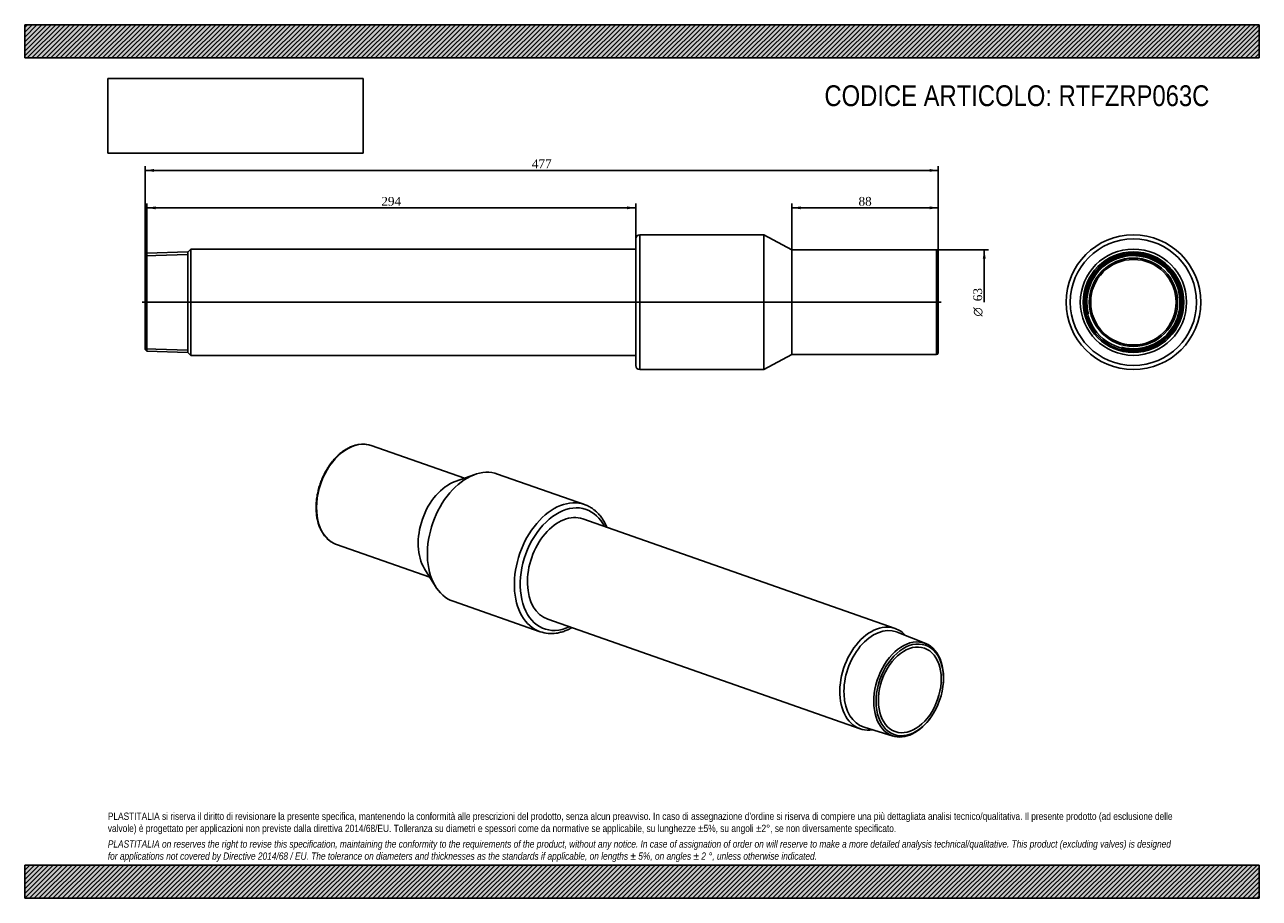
# Model space of a CAD drawing. Header units: millimetres. Extents: x 0 to 742, y 0 to 525.
import ezdxf
from ezdxf.enums import TextEntityAlignment as Align
from ezdxf.lldxf.tags import DXFTag

# ---------------------------------------------------------------- set-up
doc = ezdxf.new("R2010")
doc.units = ezdxf.units.MM
doc.header["$LTSCALE"] = 2.5
for name, color, linetype in [('COPERTURA_TUBO', 7, 'Continuous'), ('Default', 7, 'Continuous'), ('DV2_Default', 7, 'Continuous'), ('PARTE_PE_', 7, 'Continuous'), ('PARTEA_ACCIAIO', 7, 'Continuous')]:
    doc.layers.add(name, color=color, linetype=linetype)
doc.styles.add('SEACAD_Solid_Edge_ANSI1_Symbols', font='semeca1.ttf')
doc.styles.add('SEACAD_Times_New_Roman', font='times.ttf')
tags = doc.linetypes.add('CENTER2', pattern=[28.575, 19.05, -3.175, 3.175, -3.175]).pattern_tags.tags
tags[10:11] = [DXFTag(74, 4), DXFTag(75, 0), DXFTag(340, '0'), DXFTag(46, 0.0), DXFTag(50, 0.0), DXFTag(44, 0.0), DXFTag(45, 0.0)]
tags[8:9] = [DXFTag(74, 4), DXFTag(75, 0), DXFTag(340, '0'), DXFTag(46, 0.0), DXFTag(50, 0.0), DXFTag(44, 0.0), DXFTag(45, 0.0)]
tags[6:7] = [DXFTag(74, 4), DXFTag(75, 0), DXFTag(340, '0'), DXFTag(46, 0.0), DXFTag(50, 0.0), DXFTag(44, 0.0), DXFTag(45, 0.0)]
tags[4:5] = [DXFTag(74, 4), DXFTag(75, 0), DXFTag(340, '0'), DXFTag(46, 0.0), DXFTag(50, 0.0), DXFTag(44, 0.0), DXFTag(45, 0.0)]
doc.dimstyles.new('ANSImm', dxfattribs={"dimtxt": 5.25, "dimasz": 5.25, "dimexe": 2.625, "dimexo": 0, "dimgap": 1.3125, "dimtad": 1, "dimdsep": 46, "dimtxsty": 'SEACAD_Times_New_Roman', "dimblk1": '_SE_FILLED', "dimblk2": '_SE_FILLED', "dimsah": 1, "dimcen": 2.625, "dimazin": 0, "dimtfac": 0.85, "dimtdec": 3, "dimtofl": 0, "dimtmove": 0, "dimatfit": 3, "dimfxl": 1, "dimarcsym": 0})
picture_1 = doc.add_image_def('image1.jpg', size_in_pixel=(4302, 1260))

# ---------------------------------------------------------------- blocks, each defined once
blk = doc.blocks.new('SE')
at = {"layer": 'COPERTURA_TUBO', "color": 7, "linetype": 'Continuous'}
for p, q in [((523.53, 162.17), (335.65, 227.97)), ((314.53, 167.66), (502.41, 101.86))]:
    blk.add_line(p, q, dxfattribs=at)
for start_param, end_param in [(0, 3.49181), (5.932968, 6.283185)]:
    blk.add_ellipse((512.97, 132.01), major_axis=(10.56, 30.15), ratio=0.667959, start_param=start_param, end_param=end_param, dxfattribs=at)
at = {"layer": 'PARTE_PE_', "color": 7, "linetype": 'Continuous'}
for p, q in [((264.46, 252.43), (208.37, 272.07)), ((270.65, 254.64), (258.79, 250.4)), ((336.72, 236.65), (284.39, 254.98)), ((187.55, 212.61), (243.64, 192.97)), ((240.47, 198.08), (247.1, 187.37)), ((257.62, 178.53), (309.95, 160.21))]:
    blk.add_line(p, q, dxfattribs=at)
for centre, radius, start, end in [((203.35, 257.24), 15.66, 77.16321, 98.4635), ((316.61, 179.43), 20.34, 250.94686, 278.62811)]:
    blk.add_arc(centre, radius, start, end, dxfattribs=at)
for centre, major_axis, start_param, end_param in [((197.96, 242.34), (10.41, 29.73), 0.073195, 3.069379), ((197.96, 242.34), (10.41, 29.73), 0, 0.073195), ((271.01, 216.76), (13.39, 38.22), 0, 3.141593), ((259.07, 220.94), (10.41, 29.73), 0.495165, 2.646428), ((323.33, 198.43), (13.39, 38.22), 0, 3.142396), ((325.09, 197.82), (12.56, 35.86), 0, 3.713649), ((325.09, 197.82), (10.56, 30.15), 0, 3.141593), ((323.33, 198.43), (13.39, 38.22), 6.282141, 6.283185), ((325.09, 197.82), (12.56, 35.86), 5.711129, 6.283185), ((197.96, 242.34), (10.41, 29.73), 3.069379, 3.141593)]:
    blk.add_ellipse(centre, major_axis=major_axis, ratio=0.667959, start_param=start_param, end_param=end_param, dxfattribs=at)
for points, knots in [([(201.05, 272.73), (200.83, 272.7), (200.3, 272.62), (199.35, 272.42), (198.25, 272.12), (197.14, 271.74), (196.03, 271.3), (194.93, 270.78), (193.84, 270.2), (192.75, 269.55), (191.68, 268.84), (190.63, 268.06), (189.59, 267.23), (188.57, 266.33), (187.58, 265.38), (186.61, 264.37), (185.66, 263.31), (184.75, 262.2), (183.87, 261.05), (183.02, 259.85), (182.2, 258.61), (181.43, 257.33), (180.69, 256.02), (180, 254.67), (179.34, 253.29), (178.73, 251.89), (178.17, 250.47), (177.65, 249.03), (177.18, 247.57), (176.76, 246.1), (176.39, 244.62), (176.07, 243.13), (175.8, 241.65), (175.58, 240.16), (175.42, 238.68), (175.31, 237.21), (175.25, 235.75), (175.25, 234.3), (175.3, 232.88), (175.4, 231.47), (175.56, 230.09), (175.77, 228.74), (176.04, 227.42), (176.35, 226.14), (176.72, 224.89), (177.14, 223.68), (177.61, 222.52), (178.13, 221.41), (178.7, 220.34), (179.31, 219.33), (179.97, 218.37), (180.67, 217.47), (181.42, 216.63), (182.2, 215.86), (183.02, 215.14), (183.88, 214.49), (184.76, 213.92), (185.52, 213.48), (185.94, 213.29), (186.09, 213.22)], [0, 0, 0, 0, 0.009548, 0.027281, 0.045036, 0.062825, 0.080644, 0.098489, 0.116355, 0.134238, 0.152135, 0.170041, 0.187954, 0.205871, 0.223791, 0.24171, 0.259628, 0.277545, 0.295459, 0.313371, 0.331281, 0.349188, 0.367092, 0.384995, 0.402896, 0.420796, 0.438695, 0.456594, 0.474493, 0.492393, 0.510294, 0.528196, 0.546101, 0.564008, 0.581918, 0.599831, 0.617747, 0.635667, 0.653591, 0.671519, 0.689449, 0.707382, 0.725317, 0.743252, 0.761185, 0.779113, 0.797034, 0.814944, 0.832839, 0.850715, 0.868567, 0.886391, 0.904182, 0.921938, 0.939655, 0.957335, 0.974978, 0.992588, 1, 1, 1, 1]), ([(350.12, 222.9), (349.95, 223.34), (349.57, 224.2), (348.96, 225.46), (348.29, 226.67), (347.58, 227.83), (346.82, 228.94), (346.01, 229.99), (345.17, 230.98), (344.28, 231.9), (343.35, 232.76), (342.39, 233.56), (341.39, 234.29), (340.36, 234.96), (339.29, 235.55), (338.21, 236.07), (337.34, 236.44), (336.87, 236.6), (336.75, 236.64)], [0.7671925, 0.7671925, 0.7671925, 0.7671925, 0.782396, 0.7978821, 0.8133435, 0.8287745, 0.8441697, 0.8595237, 0.8748318, 0.8900906, 0.9052977, 0.9204526, 0.9355569, 0.950614, 0.9656296, 0.9806112, 0.9955677, 1, 1, 1, 1]), ([(319.66, 159.32), (319.92, 159.36), (320.53, 159.45), (321.64, 159.68), (322.91, 160.01), (324.18, 160.41), (325.45, 160.88), (326.72, 161.42), (327.91, 161.99), (328.66, 162.4), (329, 162.59)], [0, 0, 0, 0, 0.0083798, 0.0235863, 0.0388245, 0.05411, 0.0694395, 0.0848086, 0.1002124, 0.1126853, 0.1126853, 0.1126853, 0.1126853])]:
    blk.add_open_spline(points, degree=3, knots=knots, dxfattribs=at)
at = {"layer": 'PARTEA_ACCIAIO', "color": 7, "linetype": 'Continuous'}
for p, q in [((541.85, 153.12), (524.77, 159.92)), ((552.44, 129.57), (552.47, 129.97)), ((545.12, 108.97), (545.35, 109.3)), ((504.78, 102.85), (522.37, 97.5))]:
    blk.add_line(p, q, dxfattribs=at)
for centre, major_axis, start_param, end_param in [((514.24, 131.57), (10, 28.55), 0, 3.169646), ((514.24, 131.57), (10, 28.55), 6.255132, 6.283185), ((531.59, 125.5), (-9.74, -27.82), 1.957799, 6.283185), ((531.59, 125.5), (-9.74, -27.82), 0, 1.183793)]:
    blk.add_ellipse(centre, major_axis=major_axis, ratio=0.667959, start_param=start_param, end_param=end_param, dxfattribs=at)
for major_axis in [(9.4, 26.85), (8.78, 25.06)]:
    blk.add_ellipse((532.29, 125.25), major_axis=major_axis, ratio=0.667959, dxfattribs=at)
blk = doc.blocks.new('SE1')
at = {"layer": 'COPERTURA_TUBO', "color": 7, "linetype": 'Continuous'}
for p, q in [((99.95, 390.17), (98.15, 388.37)), ((99.95, 326.27), (99.95, 390.17)), ((367.45, 390.17), (99.95, 390.17)), ((98.15, 328.07), (99.95, 326.27)), ((99.95, 326.27), (367.45, 326.27))]:
    blk.add_line(p, q, dxfattribs=at)
at = {"layer": 'DV2_Default', "color": 7, "linetype": 'CENTER2'}
blk.add_line((70.7, 358.22), (551.2, 358.22), dxfattribs=at)
at = {"layer": 'PARTE_PE_', "color": 7, "linetype": 'Continuous'}
for p, q in [((367.45, 320.22), (367.45, 396.22)), ((369.95, 317.72), (369.95, 398.72)), ((444.45, 398.72), (369.95, 398.72)), ((444.45, 317.72), (444.45, 398.72)), ((461.45, 389.72), (444.45, 398.72)), ((461.45, 326.72), (461.45, 389.72)), ((548.45, 389.72), (461.45, 389.72)), ((548.45, 326.72), (548.45, 389.72)), ((549.45, 388.72), (549.45, 327.72)), ((444.45, 317.72), (461.45, 326.72)), ((461.45, 326.72), (548.45, 326.72)), ((369.95, 317.72), (444.45, 317.72))]:
    blk.add_line(p, q, dxfattribs=at)
for centre, radius, start, end in [((369.95, 396.22), 2.5, 90, 180), ((548.45, 388.72), 1, 0, 90), ((548.45, 327.72), 1, 270, 0), ((369.95, 320.22), 2.5, 180, 270)]:
    blk.add_arc(centre, radius, start, end, dxfattribs=at)
at = {"layer": 'PARTEA_ACCIAIO', "color": 7, "linetype": 'Continuous'}
for p, q in [((73.45, 387.7), (72.45, 386.67)), ((72.45, 386.19), (98.15, 387)), ((72.45, 329.78), (72.45, 386.67)), ((98.15, 388.47), (73.45, 387.7)), ((73.45, 387.7), (73.45, 328.75)), ((98.15, 327.97), (98.15, 388.47)), ((72.45, 330.26), (98.15, 329.45)), ((72.45, 329.78), (73.45, 328.75)), ((73.45, 328.75), (98.15, 327.97))]:
    blk.add_line(p, q, dxfattribs=at)
blk = doc.blocks.new('SE2')
at = {"layer": 'COPERTURA_TUBO', "color": 7, "linetype": 'Continuous'}
blk.add_circle((666.79, 358.22), 31.95, dxfattribs=at)
at = {"layer": 'PARTE_PE_', "color": 7, "linetype": 'Continuous'}
for radius in [40.5, 38, 25.7]:
    blk.add_circle((666.79, 358.22), radius, dxfattribs=at)
at = {"layer": 'PARTEA_ACCIAIO', "color": 7, "linetype": 'Continuous'}
for radius in [30.25, 29.48, 28.45, 26.55]:
    blk.add_circle((666.79, 358.22), radius, dxfattribs=at)
for radius in [28.77, 28]:
    blk.add_arc((666.79, 358.22), radius, 255, 195, dxfattribs=at)
blk = doc.blocks.new('GDimGGroup')
at = {"layer": 'Default', "linetype": 'Continuous'}
blk.add_hatch(color=7, dxfattribs=at).paths.add_polyline_path([(577.96, 384.47), (577.08, 389.72), (576.21, 384.47)])
at = {"layer": 'Default', "color": 7, "linetype": 'Continuous'}
for p, q in [((548.45, 389.72), (579.71, 389.72)), ((577.08, 389.72), (577.08, 358.22))]:
    blk.add_line(p, q, dxfattribs=at)
for s, style, p in [('63', 'SEACAD_Times_New_Roman', (570.52, 358.81)), ('O', 'SEACAD_Solid_Edge_ANSI1_Symbols', (570.52, 349.68))]:
    blk.add_text(s, height=5.25, rotation=90, dxfattribs=dict(at, style=style)).set_placement(p, align=Align.TOP_LEFT)
blk = doc.blocks.new('DMBLK13')
at = {"layer": 'Default', "linetype": 'Continuous'}
for points in [[(466.7, 415.81), (461.45, 414.93), (466.7, 414.06)], [(544.2, 415.81), (544.2, 414.06), (549.45, 414.93)]]:
    blk.add_hatch(color=7, dxfattribs=at).paths.add_polyline_path(points)
at = {"layer": 'Default', "color": 7, "linetype": 'Continuous'}
for p, q in [((461.45, 389.72), (461.45, 417.56)), ((549.45, 388.72), (549.45, 417.56)), ((461.45, 414.93), (549.45, 414.93))]:
    blk.add_line(p, q, dxfattribs=at)
at = {"layer": 'Default', "color": 7, "linetype": 'Continuous', "style": 'SEACAD_Times_New_Roman'}
blk.add_text('88', height=5.25, dxfattribs=at).set_placement((501.47, 421.5), align=Align.TOP_LEFT)
blk = doc.blocks.new('_SE_FILLED')
at = {"color": 0}
blk.add_line((0, 0), (-1, 0), dxfattribs=at)
blk.add_solid([(0, 0), (-1, -0.1665), (-1, 0.1665), (0, 0)], dxfattribs=at)
blk = doc.blocks.new('DMBLK14')
at = {"layer": 'Default', "linetype": 'Continuous'}
for points in [[(78.7, 415.81), (73.45, 414.93), (78.7, 414.06)], [(362.2, 415.81), (362.2, 414.06), (367.45, 414.93)]]:
    blk.add_hatch(color=7, dxfattribs=at).paths.add_polyline_path(points)
at = {"layer": 'Default', "color": 7, "linetype": 'Continuous'}
for p, q in [((73.45, 387.7), (73.45, 417.56)), ((367.45, 396.22), (367.45, 417.56)), ((367.45, 414.93), (73.45, 414.93))]:
    blk.add_line(p, q, dxfattribs=at)
at = {"layer": 'Default', "color": 7, "linetype": 'Continuous', "style": 'SEACAD_Times_New_Roman'}
blk.add_text('294', height=5.25, dxfattribs=at).set_placement((214.48, 421.5), align=Align.TOP_LEFT)
blk = doc.blocks.new('DMBLK15')
at = {"layer": 'Default', "linetype": 'Continuous'}
for points in [[(77.7, 438.31), (72.45, 437.43), (77.7, 436.56)], [(544.2, 438.31), (544.2, 436.56), (549.45, 437.43)]]:
    blk.add_hatch(color=7, dxfattribs=at).paths.add_polyline_path(points)
at = {"layer": 'Default', "color": 7, "linetype": 'Continuous'}
for p, q in [((72.45, 386.67), (72.45, 440.06)), ((549.45, 388.72), (549.45, 440.06)), ((72.45, 437.43), (549.45, 437.43))]:
    blk.add_line(p, q, dxfattribs=at)
at = {"layer": 'Default', "color": 7, "linetype": 'Continuous', "style": 'SEACAD_Times_New_Roman'}
blk.add_text('477', height=5.25, dxfattribs=at).set_placement((304.98, 444), align=Align.TOP_LEFT)

msp = doc.modelspace()

# ---------------------------------------------------------------- hatches: boundary and pattern name
at = {"layer": 'Default', "linetype": 'Continuous'}
h = msp.add_hatch(dxfattribs=at)
h.set_pattern_fill('LINE', scale=0.62992, angle=45, style=0)
h.paths.add_polyline_path([(742.5, 505), (742.5, 525), (0, 525), (0, 505)])
for points in [[(742.5, 505), (742.5, 525), (0, 525), (0, 505)], [(742.5, 0), (742.5, 20), (0, 20), (0, 0)]]:
    msp.add_hatch(color=7, dxfattribs=at).paths.add_polyline_path(points)
h = msp.add_hatch(dxfattribs=at)
h.set_pattern_fill('LINE', scale=0.62992, angle=45, style=0)
h.paths.add_polyline_path([(742.5, 0), (742.5, 20), (0, 20), (0, 0)])

# ---------------------------------------------------------------- linework, layer by layer
at = {"layer": 'Default', "color": 7, "linetype": 'Continuous'}
for p, q in [((0, 525), (742.5, 525)), ((0, 505), (0, 525)), ((742.5, 525), (742.5, 505)), ((742.5, 505), (0, 505)), ((0, 20), (742.5, 20)), ((0, 0), (0, 20)), ((742.5, 20), (742.5, 0)), ((742.5, 0), (0, 0))]:
    msp.add_line(p, q, dxfattribs=at)

# ---------------------------------------------------------------- block references
at = {"layer": 'Default'}
for name in ['SE1', 'SE2', 'GDimGGroup', 'SE']:
    msp.add_blockref(name, (0, 0), dxfattribs=at)

# ---------------------------------------------------------------- texts
at = {"layer": 'Default', "attachment_point": 1}
for s, insert, char_height, width in [('{\\fArial Narrow|b0||i0||c0|p34;\\C7;\\H12.5;\\W1.;CODICE ARTICOLO: RTFZRP063C}', (480.969, 488.58), 12.5, 250.96251), ("{\\fArial Narrow|b0||i0||c0|p34;\\C7;\\H4.375;\\W1.;PLASTITALIA si riserva il diritto di revisionare la presente specifica, mantenendo la conformità alle prescrizioni del prodotto, senza alcun preavviso. In caso di assegnazione d'ordine si riserva di compiere una più dettagliata analisi tecnico/qualitativa. Il presente prodotto (ad esclusione delle \\P}{\\fArial Narrow|b0||i0||c0|p34;\\C7;\\H4.375;\\W1.;valvole) è progettato per applicazioni non previste dalla direttiva 2014/68/EU. Tolleranza su diametri e spessori come da normative se applicabile, su lunghezze ±5%, su angoli ±2°, se non diversamente specificato.\\P}{\\fArial Narrow|b0||i0||c0|p34;\\C7;\\H1.25;\\W1.;   \\P}{\\fArial Narrow|b0||i1||c0|p34;\\C7;\\H4.375;\\W1.;PLASTITALIA on reserves the right to revise this specification, maintaining the conformity to the requirements of the product, without any notice. In case of assignation of order on will reserve to make a more detailed analysis technical/qualitative. This product (excluding valves) is designed \\P}{\\fArial Narrow|b0||i1||c0|p34;\\C7;\\H4.375;\\W1.;for applications not covered by Directive 2014/68 / EU. The tolerance on diameters and thicknesses as the standards if applicable, on lengths ± 5%, on angles ± 2 °, unless otherwise indicated.\\P}", (50, 51.506), 4.375, 642.5)]:
    msp.add_mtext(s, dxfattribs=dict(at, insert=insert, char_height=char_height, width=width))

# ---------------------------------------------------------------- dimensions: what is measured, and where the dimension line sits
at = {"layer": 'Default', "color": 7, "linetype": 'Continuous'}
dim = msp.add_linear_dim(base=(72.454, 437.434), p1=(72.454, 386.672), p2=(549.454, 388.725), angle=0.246618, text='\\A1;<>', dimstyle='ANSImm', dxfattribs=at)
dim.commit()
dim.dimension.update_dxf_attribs({"geometry": 'DMBLK15', "text_midpoint": (310.954, 437.434), "dimtype": 161})
dim = msp.add_linear_dim(base=(73.454, 414.934), p1=(367.454, 396.225), p2=(73.454, 387.703), text='\\A1;<>', dimstyle='ANSImm', override={"dimdec": 0}, dxfattribs=at)
dim.commit()
dim.dimension.update_dxf_attribs({"geometry": 'DMBLK14', "text_midpoint": (220.454, 414.934), "dimtype": 160})
dim = msp.add_linear_dim(base=(549.454, 414.934), p1=(461.454, 389.725), p2=(549.454, 388.725), text='\\A1;<>', dimstyle='ANSImm', dxfattribs=at)
dim.commit()
dim.dimension.update_dxf_attribs({"geometry": 'DMBLK13', "text_midpoint": (505.454, 414.934), "dimtype": 160})

# ---------------------------------------------------------------- pictures from other files: only their frames are drawn
image = msp.add_image(picture_1, insert=(50, 447.758), size_in_units=(153.643, 45))
image.dxf.flags = 7

doc.saveas('drawing.dxf')
